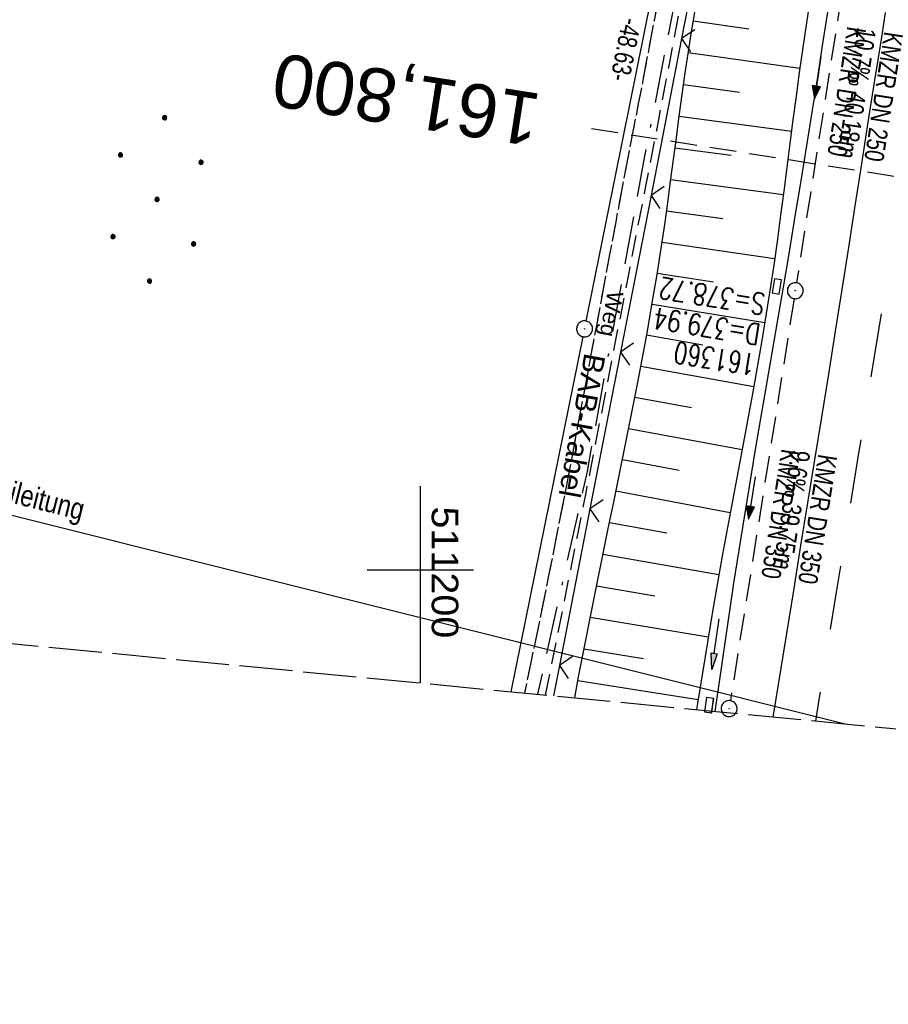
# Model space of a CAD drawing. Extents: x 510932 to 511602, y 463659 to 464636.
# Tile 3 of 81: x 511162 to 511244, y 463659 to 463752. Entities that reach past the tile are written whole.
import ezdxf
from ezdxf.enums import TextEntityAlignment as Align

# ---------------------------------------------------------------- set-up
doc = ezdxf.new("R2010")
doc.units = 0
doc.header["$LTSCALE"] = 10
doc.header["$MEASUREMENT"] = 0
for name, pattern in [('ACAD_ISO16W100', [73, 15, -6.5, 15, -6.5, 15, -7, 1, -7]), ('AUSGEZOGEN', [0]), ('LT00', [0]), ('LT02', [0.4, 0.2, -0.2]), ('LT11', [0.3, 0.2, -0.1]), ('LT14', [0.6, 0.5, -0.1]), ('LT17', [0.15, 0.1, -0.05]), ('STRICHLINIE2', [0.375, 0.25, -0.125])]:
    doc.linetypes.add(name, pattern=pattern)
doc.layers.get('0').update_dxf_attribs({"linetype": 'LT00'})
for name, color, linetype in [('--EK_FBR', 1, 'LT00'), ('--EK_Halt-Pfeil', 4, 'LT00'), ('--EK_Haltung', 7, 'STRICHLINIE2'), ('--EK_Haltung-Text', 140, 'LT00'), ('--EK_Schacht-Text', 5, 'LT00'), ('--EK_ST-93-1', 30, 'LT17'), ('--EL_DFK_AB_L', 21, 'LT00'), ('--EL_DFK_AB_P', 7, 'LT00'), ('--EL_Halt-Pfeil', 4, 'LT00'), ('--EL_Haltung', 182, 'STRICHLINIE2'), ('--EL_Haltung-Text', 182, 'LT00'), ('ABSTAND', 8, 'LT00'), ('BAB-KABEL', 220, 'ACAD_ISO16W100'), ('BAB-KABEL_TEXT', 221, 'Continuous'), ('DFK_AB_L', 21, 'LT00'), ('DFK_AB_P', 7, 'LT00'), ('DFK_NUTZUNG', 250, 'LT00'), ('FELDWEG_TEXT', 1, 'Continuous'), ('PFEIL', 140, 'AUSGEZOGEN'), ('STROM_FREILTG', 80, 'STROMFREILEITUNG'), ('STROM_TEXT', 80, 'Continuous'), ('V104_AFBR_BAB', 250, 'LT00'), ('V104_BOESCH', 250, 'LT00'), ('V104_BOSCHUNG', 250, 'LT00'), ('V104_FELDWEG', 250, 'LT11'), ('V104_GRABEN', 250, 'LT00'), ('V104_KA_PRUF', 182, 'LT00'), ('V104_LG_MARK', 250, 'LT02'), ('V104_RASTER', 250, 'LT00'), ('V104_SINKK', 182, 'LT00'), ('V104_ZAUN', 40, 'LT00'), ('V105_AFBR_BAB', 250, 'LT00'), ('V105_BOESCH', 250, 'LT00'), ('V105_BOSCHUNG', 250, 'LT00'), ('V105_FELDWEG', 250, 'LT11'), ('V105_GRABEN', 250, 'LT00'), ('V105_KA_PRUF', 182, 'LT00'), ('V105_LG_MARK', 250, 'LT02'), ('V105_RASTER', 250, 'LT00'), ('V105_SINKK', 182, 'LT00'), ('V105_ZAUN', 40, 'LT00')]:
    doc.layers.add(name, color=color, linetype=linetype)
doc.layers.add('-BLATT_104-RAND', color=7, linetype='LT14', plot=False)
doc.styles.add('Beschrift', font='ARIAL.TTF')
doc.styles.add('Haltungsbeschriftung', font='ARIAL.TTF', dxfattribs={"width": 0.75})
doc.styles.add('schachtbeschriftung', font='romans.shx', dxfattribs={"width": 0.75, "height": 2})
doc.styles.get("Standard").update_dxf_attribs({"font": 'ARIAL.TTF'})
doc.styles.add('Strom', font='txt-alt.shx')
doc.styles.add('Versorgungsltg', font='ARIAL.TTF', dxfattribs={"width": 0.8, "height": 2})
doc.linetypes.add('STROMFREILEITUNG', pattern='A,12.7,-5.5,["xx",Strom,S=2.5,R=0,X=-2.6,Y=-0.85],-4.35', length=22.55)

# ---------------------------------------------------------------- blocks, each defined once
blk = doc.blocks.new('SYMB0003')
at = {"color": 0, "linetype": 'ByBlock'}
for p, q in [((-0.015712, 0), (0.010166, 0.012015)), ((0, -0.021257), (-0.015712, 0)), ((0.010166, 0.012015), (0, -0.021257))]:
    blk.add_line(p, q, dxfattribs=at)
for points in [[(-0.031395, 0.499013), (-0.093691, 0.491144), (-0.154509, 0.475528), (-0.21289, 0.452414), (-0.267913, 0.422164), (-0.318712, 0.385257), (-0.364484, 0.342274), (-0.404509, 0.293893), (-0.438154, 0.240877), (-0.464888, 0.184062), (-0.484292, 0.124345), (-0.496058, 0.062667), (-0.5, 0)], [(-0.5, 0), (-0.496058, -0.062667), (-0.484292, -0.124345), (-0.464888, -0.184062), (-0.438154, -0.240877), (-0.404509, -0.293893), (-0.364485, -0.342274), (-0.318712, -0.385257), (-0.267914, -0.422164), (-0.21289, -0.452414), (-0.154509, -0.475529), (-0.093691, -0.491144), (-0.031395, -0.499014), (0.031395, -0.499014)], [(0.5, 0), (0.496057, 0.062667), (0.484292, 0.124345), (0.464888, 0.184062), (0.438153, 0.240877), (0.404509, 0.293893), (0.364484, 0.342274), (0.318712, 0.385257), (0.267913, 0.422164), (0.21289, 0.452414), (0.154509, 0.475528), (0.093691, 0.491144), (0.031395, 0.499013), (-0.031395, 0.499013)], [(0.031395, -0.499014), (0.093691, -0.491144), (0.154509, -0.475529), (0.21289, -0.452414), (0.267914, -0.422164), (0.318712, -0.385257), (0.364485, -0.342274), (0.404509, -0.293893), (0.438154, -0.240877), (0.464889, -0.184062), (0.484292, -0.124345), (0.496058, -0.062667), (0.5, 0)]]:
    blk.add_lwpolyline(points, dxfattribs=at)
blk = doc.blocks.new('Ackerland7')
at = {"layer": 'DFK_NUTZUNG', "color": 0, "linetype": 'ByBlock'}
for p, q in [((-4, 3.928), (-4, 3.67)), ((-3.95, 3.628), (-3.95, 3.97)), ((-3.9, 3.99), (-3.9, 3.607)), ((-3.85, 3.601), (-3.85, 3.997)), ((-3.8, 3.99), (-3.8, 3.607)), ((-3.75, 3.628), (-3.75, 3.97)), ((-3.7, 3.928), (-3.7, 3.67)), ((-3.65, 3.798), (-3.65, 3.8)), ((3.7, 3.929), (3.7, 3.671)), ((3.75, 3.629), (3.75, 3.971)), ((3.8, 3.992), (3.8, 3.608)), ((3.85, 3.602), (3.85, 3.998)), ((3.9, 3.992), (3.9, 3.608)), ((3.95, 3.629), (3.95, 3.971)), ((4, 3.929), (4, 3.671)), ((4.05, 3.799), (4.05, 3.801)), ((-7.85, 0.129), (-7.85, -0.129)), ((-7.8, -0.171), (-7.8, 0.171)), ((-7.75, 0.192), (-7.75, -0.192)), ((-7.7, -0.198), (-7.7, 0.198)), ((-7.65, 0.192), (-7.65, -0.192)), ((-7.6, -0.171), (-7.6, 0.171)), ((-7.55, 0.129), (-7.55, -0.129)), ((-7.5, -0.001), (-7.5, 0.001)), ((-0.15, 0.129), (-0.15, -0.129)), ((-0.1, -0.171), (-0.1, 0.171)), ((-0.05, 0.192), (-0.05, -0.192)), ((0, -0.198), (0, 0.198)), ((0.05, 0.192), (0.05, -0.192)), ((0.1, -0.171), (0.1, 0.171)), ((0.15, 0.129), (0.15, -0.129)), ((0.2, -0.001), (0.2, 0.001)), ((7.55, 0.129), (7.55, -0.129)), ((7.6, -0.171), (7.6, 0.171)), ((7.65, 0.192), (7.65, -0.192)), ((7.7, -0.198), (7.7, 0.198)), ((7.75, 0.192), (7.75, -0.192)), ((7.8, -0.171), (7.8, 0.171)), ((7.85, 0.129), (7.85, -0.129)), ((7.9, -0.001), (7.9, 0.001)), ((-4, -3.671), (-4, -3.929)), ((-3.95, -3.971), (-3.95, -3.629)), ((-3.9, -3.608), (-3.9, -3.992)), ((-3.85, -3.998), (-3.85, -3.602)), ((-3.8, -3.608), (-3.8, -3.992)), ((-3.75, -3.971), (-3.75, -3.629)), ((-3.7, -3.671), (-3.7, -3.929)), ((3.7, -3.671), (3.7, -3.929)), ((3.75, -3.971), (3.75, -3.629)), ((3.8, -3.608), (3.8, -3.992)), ((3.85, -3.998), (3.85, -3.602)), ((3.9, -3.608), (3.9, -3.992)), ((3.95, -3.971), (3.95, -3.629)), ((4, -3.671), (4, -3.929)), ((-3.65, -3.801), (-3.65, -3.799)), ((4.05, -3.801), (4.05, -3.799))]:
    blk.add_line(p, q, dxfattribs=at)
for points in [[(-3.65, 3.799), (-3.67, 3.886), (-3.725, 3.955), (-3.805, 3.994), (-3.894, 3.994), (-3.975, 3.955), (-4.03, 3.886), (-4.05, 3.799), (-4.03, 3.712), (-3.975, 3.642), (-3.894, 3.604), (-3.805, 3.604), (-3.725, 3.642), (-3.67, 3.712), (-3.65, 3.799)], [(4.05, 3.8), (4.03, 3.887), (3.975, 3.956), (3.894, 3.995), (3.805, 3.995), (3.725, 3.956), (3.67, 3.887), (3.65, 3.8), (3.67, 3.713), (3.725, 3.644), (3.805, 3.605), (3.894, 3.605), (3.975, 3.644), (4.03, 3.713), (4.05, 3.8)], [(-7.5, 0), (-7.52, 0.087), (-7.575, 0.156), (-7.655, 0.195), (-7.744, 0.195), (-7.825, 0.156), (-7.88, 0.087), (-7.9, 0)], [(0.2, 0), (0.18, 0.087), (0.125, 0.156), (0.045, 0.195), (-0.044, 0.195), (-0.125, 0.156), (-0.18, 0.087), (-0.2, 0)], [(-0.2, 0), (-0.18, -0.087), (-0.125, -0.156), (-0.044, -0.195), (0.045, -0.195), (0.125, -0.156), (0.18, -0.087), (0.2, 0)], [(7.9, 0), (7.88, 0.087), (7.825, 0.156), (7.744, 0.195), (7.655, 0.195), (7.575, 0.156), (7.52, 0.087), (7.5, 0)], [(7.5, 0), (7.52, -0.087), (7.575, -0.156), (7.655, -0.195), (7.744, -0.195), (7.825, -0.156), (7.88, -0.087), (7.9, 0)], [(-7.9, 0), (-7.88, -0.087), (-7.825, -0.156), (-7.744, -0.195), (-7.655, -0.195), (-7.575, -0.156), (-7.52, -0.087), (-7.5, 0)], [(-3.65, -3.8), (-3.67, -3.713), (-3.725, -3.644), (-3.805, -3.605), (-3.894, -3.605), (-3.975, -3.644), (-4.03, -3.713), (-4.05, -3.8), (-4.03, -3.887), (-3.975, -3.956), (-3.894, -3.995), (-3.805, -3.995), (-3.725, -3.956), (-3.67, -3.887), (-3.65, -3.8)], [(4.05, -3.8), (4.03, -3.713), (3.975, -3.644), (3.894, -3.605), (3.805, -3.605), (3.725, -3.644), (3.67, -3.713), (3.65, -3.8), (3.67, -3.887), (3.725, -3.956), (3.805, -3.995), (3.894, -3.995), (3.975, -3.956), (4.03, -3.887), (4.05, -3.8)]]:
    blk.add_lwpolyline(points, dxfattribs=at)
blk = doc.blocks.new('Pfreil3')
at = {"layer": 'PFEIL'}
blk.add_hatch(color=256, dxfattribs=at).paths.add_polyline_path([(-1.549, 0.273), (-1.549, -0.273), (0, 0)])
for p, q in [((-1.549, 0), (-4.831, 0)), ((-1.549, -0.273), (-1.549, 0.273)), ((-1.549, 0.273), (0, 0)), ((0, 0), (-1.549, -0.273))]:
    blk.add_line(p, q, dxfattribs=at)
blk = doc.blocks.new('SYMB0024')
at = {"color": 0, "linetype": 'ByBlock'}
for p, q in [((-0.5, 0.5), (0, 0)), ((0, 0), (0.5, 0.5))]:
    blk.add_line(p, q, dxfattribs=at)
blk = doc.blocks.new('SYMB0652')
at = {"color": 0, "linetype": 'ByBlock'}
blk.add_lwpolyline([(-0.15, -0.075), (0.15, -0.075), (0.15, 0.075), (-0.15, 0.075), (-0.15, -0.075)], dxfattribs=at)
blk = doc.blocks.new('SYMB0070')
at = {"color": 0, "linetype": 'ByBlock'}
for p, q in [((-0.5, 0), (0.2, 0)), ((0.5, 0), (0.2, 0.1)), ((0.2, 0.1), (0.2, 0)), ((0.468, 0), (0.21, 0.086)), ((0.21, 0.086), (0.21, -0.086)), ((0.21, -0.086), (0.468, 0)), ((0.22, -0.072), (0.437, 0)), ((0.23, -0.058), (0.405, 0)), ((0.24, -0.045), (0.374, 0)), ((0.342, 0), (0.25, 0.031)), ((0.25, 0.031), (0.25, -0.031)), ((0.25, -0.031), (0.342, 0)), ((0.26, -0.017), (0.31, 0)), ((0.27, -0.003), (0.279, 0))]:
    blk.add_line(p, q, dxfattribs=at)
for points in [[(0.2, 0), (0.2, -0.1), (0.5, 0)], [(0.437, 0), (0.22, 0.072), (0.22, -0.072)], [(0.405, 0), (0.23, 0.058), (0.23, -0.058)], [(0.374, 0), (0.24, 0.045), (0.24, -0.045)], [(0.31, 0), (0.26, 0.017), (0.26, -0.017)], [(0.279, 0), (0.27, 0.003), (0.27, -0.003)]]:
    blk.add_lwpolyline(points, dxfattribs=at)

msp = doc.modelspace()

# ---------------------------------------------------------------- linework, layer by layer
at = {"layer": '--EK_FBR'}
for points in [[(511233.158, 463686.169), (511233.183, 463686.326), (511234.151, 463692.28), (511235.12, 463698.234), (511235.777, 463702.262), (511236.434, 463706.291), (511237.09, 463710.319), (511237.742, 463714.348), (511238.39, 463718.378), (511239.032, 463722.409), (511239.651, 463726.338), (511240.266, 463730.269), (511240.878, 463734.199), (511241.491, 463738.13), (511242.105, 463742.06), (511242.725, 463745.989), (511243.061, 463748.108), (511243.395, 463750.228), (511243.723, 463752.348)], [(511233.158, 463686.169), (511233.183, 463686.327), (511234.151, 463692.28), (511235.12, 463698.234), (511235.777, 463702.262), (511236.434, 463706.291), (511237.09, 463710.319), (511237.742, 463714.348), (511238.39, 463718.378), (511239.032, 463722.409), (511239.651, 463726.338), (511240.266, 463730.269), (511240.878, 463734.199), (511241.491, 463738.13), (511242.105, 463742.06), (511242.725, 463745.989), (511243.061, 463748.108), (511243.395, 463750.228), (511243.723, 463752.348)]]:
    msp.add_lwpolyline(points, dxfattribs=at)
at = {"layer": '--EK_Haltung'}
for p, q in [((511241.314, 463765.171), (511235.359, 463726.956)), ((511235.127, 463725.474), (511229.143, 463687.696))]:
    msp.add_line(p, q, dxfattribs=at)
at = {"layer": '--EK_ST-93-1', "ltscale": 2.5}
msp.add_line((511255.613, 463735.199), (511216.092, 463741.426), dxfattribs=at)
at = {"layer": '--EL_DFK_AB_L'}
for p, q in [((511215.589, 463723.365), (511224.932, 463769.565)), ((511208.55, 463688.538), (511215.292, 463721.895))]:
    msp.add_line(p, q, dxfattribs=at)
at = {"layer": '--EL_Haltung'}
for p, q in [((511241.314, 463765.171), (511235.359, 463726.956)), ((511235.127, 463725.474), (511229.143, 463687.696))]:
    msp.add_line(p, q, dxfattribs=at)
at = {"layer": '-BLATT_104-RAND'}
msp.add_lwpolyline([(511020.85, 464635.894), (510932.18, 463715.154), (511513.49, 463659.172), (511602.161, 464579.912), (511020.85, 464635.894)], dxfattribs=at)
at = {"layer": 'BAB-KABEL', "ltscale": 0.03, "flags": 128}
msp.add_lwpolyline([(511317.465, 464607.329), (511317.473, 464606.228), (511316.723, 464592.274), (511316.629, 464590.682), (511316.534, 464580.247), (511316.816, 464565.638), (511316.264, 464552.985), (511315.796, 464537.2), (511315.445, 464531.469), (511315.327, 464529.598), (511314.626, 464523.401), (511311.802, 464485.481), (511308.492, 464450.379), (511305.835, 464420.717), (511305.165, 464407.759), (511306.652, 464404.454), (511304.998, 464384.959), (511303.841, 464369.925), (511300.645, 464352.334), (511298.282, 464339.432), (511296.682, 464319.532), (511291.988, 464294.764), (511287.949, 464273.112), (511283.781, 464252.255), (511281.435, 464241.806), (511280.264, 464232.828), (511294.327, 464230.457), (511294.717, 464228.766), (511293.726, 464222.49), (511287.744, 464190.703), (511285.096, 464177.547), (511281.462, 464159.476), (511275.729, 464140.751), (511269.413, 464120.985), (511266.044, 464112.943), (511255.375, 464088.861), (511267.408, 464079.396), (511265.737, 464047.875), (511262.919, 464020.572), (511259.715, 463994.299), (511255.362, 463960.849), (511252.282, 463940.059), (511247.673, 463921.512), (511241.775, 463907.503), (511231.564, 463882.874), (511247.706, 463873.301), (511242.799, 463840.155), (511239.518, 463814.195), (511229.003, 463807.426), (511220.359, 463795.988), (511228.062, 463774.69), (511221.047, 463738.687), (511215.668, 463709.215), (511211.017, 463688.301)], dxfattribs=at)
at = {"layer": 'DFK_AB_L'}
for p, q in [((511215.589, 463723.365), (511224.932, 463769.565)), ((511208.55, 463688.538), (511215.292, 463721.895))]:
    msp.add_line(p, q, dxfattribs=at)
at = {"layer": 'STROM_FREILTG', "ltscale": 0.05, "flags": 128}
msp.add_lwpolyline([(510936.721, 463762.307), (510973.51, 463753.876), (511141.818, 463710.061), (511240.052, 463685.505)], dxfattribs=at)
at = {"layer": 'V104_AFBR_BAB', "color": 2}
msp.add_lwpolyline([(511233.158, 463686.169), (511233.183, 463686.326), (511234.151, 463692.28), (511235.12, 463698.234), (511235.777, 463702.262), (511236.434, 463706.291), (511237.09, 463710.319), (511237.742, 463714.348), (511238.39, 463718.378), (511239.032, 463722.409), (511239.651, 463726.338), (511240.266, 463730.269), (511240.878, 463734.199), (511241.491, 463738.13), (511242.105, 463742.06), (511242.725, 463745.989), (511243.061, 463748.108), (511243.395, 463750.228), (511243.723, 463752.348)], dxfattribs=at)
at = {"layer": 'V104_BOESCH'}
msp.add_lwpolyline([(511214.509, 463687.965), (511214.879, 463689.925), (511215.457, 463692.929), (511216.047, 463695.932), (511216.578, 463698.58), (511217.117, 463701.227), (511217.661, 463703.872), (511218.207, 463706.518), (511218.751, 463709.164), (511219.291, 463711.81), (511219.822, 463714.458), (511220.343, 463717.108), (511220.849, 463719.761), (511221.338, 463722.417), (511221.807, 463725.076), (511222.251, 463727.74), (511222.669, 463730.408), (511222.967, 463732.438), (511223.252, 463734.47), (511223.527, 463736.504), (511223.797, 463738.539), (511224.065, 463740.573), (511224.336, 463742.607), (511224.613, 463744.64), (511224.899, 463746.67), (511225.2, 463748.698), (511225.519, 463750.721), (511225.86, 463752.74)], dxfattribs=at)
at = {"layer": 'V104_BOSCHUNG'}
for p, q in [((511230.873, 463750.789), (511225.656, 463751.551)), ((511235.671, 463747.094), (511225.178, 463748.551)), ((511230.006, 463744.852), (511224.741, 463745.557)), ((511234.883, 463741.185), (511224.331, 463742.573)), ((511229.219, 463738.904), (511223.937, 463739.599)), ((511234.114, 463735.221), (511223.545, 463736.637)), ((511228.43, 463732.956), (511223.144, 463733.69)), ((511233.297, 463729.213), (511222.721, 463730.758)), ((511227.559, 463727.02), (511222.268, 463727.844)), ((511232.368, 463723.184), (511221.782, 463724.935)), ((511226.563, 463721.103), (511221.268, 463722.03)), ((511231.331, 463717.197), (511220.726, 463719.106)), ((511225.475, 463715.203), (511220.163, 463716.184)), ((511230.236, 463711.259), (511219.582, 463713.254)), ((511224.334, 463709.312), (511218.989, 463710.326)), ((511229.13, 463705.362), (511218.384, 463707.374)), ((511223.181, 463703.424), (511217.773, 463704.411)), ((511228.064, 463699.522), (511217.16, 463701.434)), ((511222.055, 463697.53), (511216.555, 463698.469)), ((511227.061, 463693.658), (511215.961, 463695.501)), ((511220.981, 463691.627), (511215.38, 463692.531)), ((511226.115, 463687.785), (511214.809, 463689.558))]:
    msp.add_line(p, q, dxfattribs=at)
at = {"layer": 'V104_FELDWEG', "flags": 128}
for points in [[(511211.768, 463688.229), (511212.317, 463690.924), (511213.549, 463697.037), (511214.771, 463703.155), (511215.578, 463707.228), (511216.38, 463711.303), (511217.179, 463715.377), (511217.975, 463719.451), (511218.768, 463723.523), (511219.559, 463727.591), (511220.349, 463731.654), (511221.138, 463735.712), (511221.695, 463738.575), (511222.25, 463741.436), (511222.803, 463744.299), (511223.352, 463747.163), (511223.895, 463750.032), (511224.432, 463752.908), (511224.961, 463755.793), (511225.481, 463758.689), (511225.991, 463761.597), (511226.489, 463764.52), (511226.735, 463766.003), (511226.972, 463767.49), (511227.194, 463768.978), (511227.397, 463770.467), (511227.573, 463771.955), (511227.719, 463773.442), (511227.827, 463774.925), (511227.894, 463776.404), (511227.912, 463777.878), (511227.877, 463779.344), (511227.782, 463780.803), (511227.623, 463782.253), (511227.396, 463783.688), (511227.105, 463785.114), (511226.755, 463786.531), (511226.354, 463787.94), (511225.905, 463789.343), (511225.416, 463790.739), (511224.892, 463792.13), (511224.338, 463793.517), (511223.761, 463794.9), (511223.167, 463796.281), (511222.561, 463797.66), (511221.95, 463799.038)], [(511219.83, 463797.308), (511220.433, 463795.944), (511221.029, 463794.578), (511221.612, 463793.211), (511222.177, 463791.84), (511222.715, 463790.465), (511223.222, 463789.085), (511223.691, 463787.698), (511224.115, 463786.305), (511224.488, 463784.903), (511224.804, 463783.492), (511225.056, 463782.07), (511225.237, 463780.669), (511225.356, 463779.258), (511225.418, 463777.84), (511225.428, 463776.414), (511225.392, 463774.982), (511225.315, 463773.545), (511225.201, 463772.106), (511225.055, 463770.664), (511224.884, 463769.222), (511224.692, 463767.78), (511224.484, 463766.34), (511224.265, 463764.903), (511223.841, 463762.245), (511223.401, 463759.599), (511222.945, 463756.966), (511222.476, 463754.343), (511221.996, 463751.728), (511221.508, 463749.119), (511221.013, 463746.515), (511220.514, 463743.914), (511220.013, 463741.315), (511219.512, 463738.715), (511219.014, 463736.113), (511218.399, 463732.868), (511217.789, 463729.618), (511217.182, 463726.363), (511216.578, 463723.106), (511215.973, 463719.847), (511215.365, 463716.586), (511214.754, 463713.325), (511214.137, 463710.065), (511213.512, 463706.806), (511212.877, 463703.549), (511212.064, 463699.462), (511211.236, 463695.379), (511210.393, 463691.3), (511209.789, 463688.419)]]:
    msp.add_lwpolyline(points, dxfattribs=at)
at = {"layer": 'V104_GRABEN'}
for points in [[(511227.713, 463686.693), (511227.957, 463688.393), (511228.329, 463690.98), (511228.704, 463693.567), (511229.084, 463696.152), (511229.474, 463698.736), (511229.957, 463701.832), (511230.454, 463704.925), (511230.964, 463708.016), (511231.483, 463711.106), (511232.009, 463714.195), (511232.539, 463717.284), (511233.071, 463720.374), (511233.601, 463723.466), (511234.128, 463726.56), (511234.686, 463729.882), (511235.237, 463733.205), (511235.781, 463736.528), (511236.319, 463739.848), (511236.85, 463743.164), (511237.376, 463746.473), (511237.781, 463749.04), (511238.182, 463751.604), (511238.579, 463754.169)], [(511236.643, 463753.724), (511236.291, 463751.395), (511235.95, 463749.063), (511235.62, 463746.727), (511235.318, 463744.5), (511235.024, 463742.268), (511234.735, 463740.033), (511234.447, 463737.794), (511234.158, 463735.553), (511233.863, 463733.312), (511233.559, 463731.072), (511233.243, 463728.833), (511232.911, 463726.597), (511232.514, 463724.072), (511232.095, 463721.552), (511231.659, 463719.035), (511231.209, 463716.521), (511230.748, 463714.01), (511230.281, 463711.5), (511229.81, 463708.992), (511229.339, 463706.483), (511228.872, 463703.974), (511228.412, 463701.463), (511227.963, 463698.951), (511227.466, 463696.075), (511226.984, 463693.195), (511226.517, 463690.313), (511226.059, 463687.43), (511225.971, 463686.861)]]:
    msp.add_lwpolyline(points, dxfattribs=at)
at = {"layer": 'V104_LG_MARK', "ltscale": 3, "flags": 128}
msp.add_lwpolyline([(511243.31, 463724.036), (511242.25, 463717.498), (511241.191, 463710.959), (511240.133, 463704.421), (511239.078, 463697.882), (511238.284, 463692.946), (511237.49, 463688.01), (511237.132, 463685.786)], dxfattribs=at)
at = {"layer": 'V104_RASTER'}
for p, q in [((511200, 463707.862), (511200, 463689.362)), ((511195.001, 463699.999), (511205.001, 463699.999))]:
    msp.add_line(p, q, dxfattribs=at)
at = {"layer": 'V104_ZAUN'}
for p, q in [((511224.557, 463749.898), (511221.687, 463735.176)), ((511221.687, 463735.176), (511218.817, 463720.453)), ((511218.817, 463720.453), (511215.947, 463705.73)), ((511215.947, 463705.73), (511213.076, 463691.007)), ((511213.076, 463691.007), (511212.521, 463688.156))]:
    msp.add_line(p, q, dxfattribs=at)
msp.add_lwpolyline([(511227.24, 463764.656), (511225.15, 463752.939), (511224.557, 463749.898)], dxfattribs=at)
at = {"layer": 'V105_AFBR_BAB', "color": 2}
msp.add_lwpolyline([(511233.158, 463686.169), (511233.183, 463686.327), (511234.151, 463692.28), (511235.12, 463698.234), (511235.777, 463702.262), (511236.434, 463706.291), (511237.09, 463710.319), (511237.742, 463714.348), (511238.39, 463718.378), (511239.032, 463722.409), (511239.651, 463726.338), (511240.266, 463730.269), (511240.878, 463734.199), (511241.491, 463738.13), (511242.105, 463742.06), (511242.725, 463745.989), (511243.061, 463748.108), (511243.395, 463750.228), (511243.723, 463752.348)], dxfattribs=at)
at = {"layer": 'V105_BOESCH'}
msp.add_lwpolyline([(511214.509, 463687.965), (511214.879, 463689.925), (511215.457, 463692.929), (511216.047, 463695.932), (511216.578, 463698.58), (511217.117, 463701.227), (511217.661, 463703.872), (511218.207, 463706.518), (511218.751, 463709.164), (511219.291, 463711.81), (511219.822, 463714.458), (511220.343, 463717.108), (511220.849, 463719.761), (511221.338, 463722.417), (511221.807, 463725.076), (511222.251, 463727.74), (511222.669, 463730.408), (511222.967, 463732.438), (511223.252, 463734.47), (511223.528, 463736.504), (511223.797, 463738.539), (511224.065, 463740.573), (511224.336, 463742.607), (511224.613, 463744.64), (511224.899, 463746.67), (511225.2, 463748.698), (511225.519, 463750.721), (511225.86, 463752.74)], dxfattribs=at)
at = {"layer": 'V105_BOSCHUNG'}
for p, q in [((511230.873, 463750.789), (511225.656, 463751.551)), ((511235.671, 463747.094), (511225.178, 463748.551)), ((511230.006, 463744.852), (511224.741, 463745.557)), ((511234.883, 463741.185), (511224.331, 463742.573)), ((511229.219, 463738.904), (511223.937, 463739.599)), ((511234.114, 463735.221), (511223.545, 463736.637)), ((511228.43, 463732.956), (511223.144, 463733.69)), ((511233.297, 463729.213), (511222.721, 463730.758)), ((511227.559, 463727.02), (511222.268, 463727.844)), ((511232.368, 463723.184), (511221.782, 463724.935)), ((511226.563, 463721.103), (511221.268, 463722.03)), ((511231.331, 463717.197), (511220.726, 463719.106)), ((511225.475, 463715.203), (511220.163, 463716.184)), ((511230.236, 463711.259), (511219.582, 463713.254)), ((511224.334, 463709.312), (511218.989, 463710.326)), ((511229.13, 463705.362), (511218.384, 463707.374)), ((511223.181, 463703.424), (511217.773, 463704.411)), ((511228.064, 463699.522), (511217.16, 463701.434)), ((511222.055, 463697.53), (511216.556, 463698.469)), ((511227.061, 463693.658), (511215.961, 463695.501)), ((511220.981, 463691.627), (511215.38, 463692.531)), ((511226.115, 463687.785), (511214.81, 463689.558))]:
    msp.add_line(p, q, dxfattribs=at)
at = {"layer": 'V105_FELDWEG', "flags": 128}
for points in [[(511223.033, 463789.599), (511223.222, 463789.085), (511223.691, 463787.698), (511224.115, 463786.305), (511224.488, 463784.903), (511224.804, 463783.492), (511225.056, 463782.07), (511225.237, 463780.669), (511225.356, 463779.259), (511225.418, 463777.84), (511225.428, 463776.414), (511225.392, 463774.982), (511225.315, 463773.545), (511225.201, 463772.106), (511225.056, 463770.664), (511224.884, 463769.222), (511224.692, 463767.78), (511224.484, 463766.34), (511224.265, 463764.903), (511223.841, 463762.245), (511223.401, 463759.6), (511222.945, 463756.966), (511222.476, 463754.343), (511221.996, 463751.728), (511221.508, 463749.119), (511221.013, 463746.515), (511220.514, 463743.914), (511220.013, 463741.315), (511219.512, 463738.715), (511219.014, 463736.113), (511218.399, 463732.868), (511217.789, 463729.618), (511217.182, 463726.363), (511216.578, 463723.106), (511215.973, 463719.847), (511215.365, 463716.586), (511214.754, 463713.325), (511214.137, 463710.065), (511213.512, 463706.806), (511212.877, 463703.549), (511212.064, 463699.462), (511211.236, 463695.379), (511210.393, 463691.3), (511209.789, 463688.419)], [(511211.768, 463688.229), (511212.317, 463690.924), (511213.549, 463697.037), (511214.771, 463703.155), (511215.578, 463707.228), (511216.38, 463711.303), (511217.179, 463715.377), (511217.975, 463719.451), (511218.768, 463723.523), (511219.559, 463727.591), (511220.349, 463731.654), (511221.138, 463735.712), (511221.695, 463738.575), (511222.25, 463741.436), (511222.803, 463744.299), (511223.352, 463747.163), (511223.895, 463750.033), (511224.432, 463752.908), (511224.961, 463755.793), (511225.481, 463758.689), (511225.991, 463761.597), (511226.489, 463764.52), (511226.735, 463766.003), (511226.972, 463767.49), (511227.194, 463768.978), (511227.397, 463770.467), (511227.573, 463771.955), (511227.719, 463773.442), (511227.828, 463774.925), (511227.894, 463776.404), (511227.912, 463777.878), (511227.877, 463779.344), (511227.782, 463780.803), (511227.623, 463782.253), (511227.396, 463783.688), (511227.105, 463785.114), (511226.755, 463786.531), (511226.354, 463787.94), (511226.032, 463788.946)]]:
    msp.add_lwpolyline(points, dxfattribs=at)
at = {"layer": 'V105_GRABEN'}
for points in [[(511227.713, 463686.693), (511227.957, 463688.393), (511228.329, 463690.98), (511228.704, 463693.567), (511229.084, 463696.152), (511229.474, 463698.736), (511229.957, 463701.832), (511230.454, 463704.925), (511230.964, 463708.016), (511231.483, 463711.106), (511232.009, 463714.195), (511232.539, 463717.284), (511233.071, 463720.374), (511233.601, 463723.466), (511234.128, 463726.56), (511234.686, 463729.882), (511235.237, 463733.205), (511235.781, 463736.528), (511236.319, 463739.848), (511236.85, 463743.164), (511237.376, 463746.473), (511237.781, 463749.04), (511238.182, 463751.604), (511238.579, 463754.169)], [(511236.643, 463753.724), (511236.291, 463751.395), (511235.95, 463749.063), (511235.62, 463746.727), (511235.318, 463744.5), (511235.024, 463742.269), (511234.735, 463740.033), (511234.447, 463737.794), (511234.158, 463735.553), (511233.863, 463733.312), (511233.559, 463731.072), (511233.243, 463728.833), (511232.911, 463726.597), (511232.514, 463724.072), (511232.095, 463721.552), (511231.659, 463719.035), (511231.209, 463716.521), (511230.748, 463714.01), (511230.281, 463711.5), (511229.81, 463708.992), (511229.339, 463706.483), (511228.872, 463703.974), (511228.412, 463701.463), (511227.963, 463698.951), (511227.466, 463696.075), (511226.985, 463693.195), (511226.517, 463690.313), (511226.059, 463687.43), (511225.971, 463686.861)]]:
    msp.add_lwpolyline(points, dxfattribs=at)
at = {"layer": 'V105_LG_MARK', "ltscale": 3, "flags": 128}
msp.add_lwpolyline([(511243.31, 463724.036), (511242.25, 463717.498), (511241.191, 463710.96), (511240.133, 463704.421), (511239.078, 463697.882), (511238.284, 463692.946), (511237.49, 463688.01), (511237.132, 463685.786)], dxfattribs=at)
at = {"layer": 'V105_RASTER'}
for p, q in [((511200, 463705), (511200, 463695)), ((511195.001, 463700), (511205.001, 463700))]:
    msp.add_line(p, q, dxfattribs=at)
at = {"layer": 'V105_ZAUN'}
for p, q in [((511224.557, 463749.898), (511221.687, 463735.176)), ((511221.687, 463735.176), (511218.817, 463720.453)), ((511218.817, 463720.453), (511215.947, 463705.73)), ((511215.947, 463705.73), (511213.076, 463691.007)), ((511213.076, 463691.007), (511212.521, 463688.156))]:
    msp.add_line(p, q, dxfattribs=at)
msp.add_lwpolyline([(511227.24, 463764.656), (511225.15, 463752.939), (511224.557, 463749.898)], dxfattribs=at)

# ---------------------------------------------------------------- block references
at = {"layer": '--EK_Halt-Pfeil', "yscale": 4, "zscale": 4}
for p, xscale, rotation in [((511237.348, 463746.217), 4.000000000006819, 261.1428499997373), ((511231.147, 463706.741), 4.000000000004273, 260.9994399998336)]:
    msp.add_blockref('SYMB0070', p, dxfattribs=dict(at, xscale=xscale, rotation=rotation))
at = {"layer": '--EL_DFK_AB_P', "xscale": 1.500000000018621, "yscale": 1.5, "zscale": 1.5, "rotation": 264.7377099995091}
msp.add_blockref('SYMB0003', (511215.44, 463722.63), dxfattribs=at)
at = {"layer": '--EL_Halt-Pfeil', "yscale": 4, "zscale": 4}
for p, xscale, rotation in [((511237.348, 463746.217), 4.000000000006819, 261.1428499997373), ((511231.147, 463706.741), 4.000000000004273, 260.9994399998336)]:
    msp.add_blockref('SYMB0070', p, dxfattribs=dict(at, xscale=xscale, rotation=rotation))
at = {"layer": 'DFK_AB_P', "xscale": 1.500000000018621, "yscale": 1.5, "zscale": 1.5, "rotation": 264.7377099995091}
msp.add_blockref('SYMB0003', (511215.44, 463722.63), dxfattribs=at)
at = {"layer": 'DFK_NUTZUNG', "rotation": 264.7376999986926}
msp.add_blockref('Ackerland7', (511175.265, 463734.792), dxfattribs=at)
at = {"layer": 'PFEIL', "rotation": 261.5961893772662}
msp.add_blockref('Pfreil3', (511227.394, 463690.619), dxfattribs=at)
at = {"layer": 'V104_KA_PRUF', "xscale": 1.499999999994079, "yscale": 1.5, "zscale": 1.5, "rotation": 264.4991999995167}
for p in [(511235.244, 463726.215), (511229.026, 463686.955)]:
    msp.add_blockref('SYMB0003', p, dxfattribs=at)
at = {"layer": 'V104_SINKK', "yscale": 4.5, "zscale": 4.5}
for p, xscale, rotation in [((511233.504, 463726.617), 4.499999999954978, 260.8246724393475), ((511227.143, 463687.281), 4.499999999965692, 81.81251394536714)]:
    msp.add_blockref('SYMB0652', p, dxfattribs=dict(at, xscale=xscale, rotation=rotation))
at = {"layer": 'V104_ZAUN', "xscale": 2.099999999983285, "yscale": 2.099999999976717, "zscale": 2.1, "rotation": 258.9688600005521}
for p in [(511224.557, 463749.898), (511221.687, 463735.176), (511218.817, 463720.453), (511215.947, 463705.73), (511213.076, 463691.007)]:
    msp.add_blockref('SYMB0024', p, dxfattribs=at)
at = {"layer": 'V105_KA_PRUF', "xscale": 1.499999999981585, "yscale": 1.5, "zscale": 1.5, "rotation": 257.7114000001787}
for p in [(511235.244, 463726.215), (511229.026, 463686.955)]:
    msp.add_blockref('SYMB0003', p, dxfattribs=at)
at = {"layer": 'V105_SINKK', "yscale": 4.5, "zscale": 4.5}
for p, xscale, rotation in [((511233.504, 463726.617), 4.499999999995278, 261.3476554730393), ((511227.143, 463687.281), 4.500000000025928, 262.3281562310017)]:
    msp.add_blockref('SYMB0652', p, dxfattribs=dict(at, xscale=xscale, rotation=rotation))
at = {"layer": 'V105_ZAUN', "xscale": 2.100000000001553, "yscale": 2.099999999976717, "zscale": 2.1, "rotation": 258.9669500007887}
for p in [(511224.557, 463749.898), (511221.687, 463735.176), (511218.817, 463720.453), (511215.947, 463705.73), (511213.076, 463691.007)]:
    msp.add_blockref('SYMB0024', p, dxfattribs=at)

# ---------------------------------------------------------------- texts
at = {"layer": '--EK_Haltung-Text', "style": 'Haltungsbeschriftung', "width": 0.75}
for s, rotation, p in [('10.7‰ 40.18m', -98.85715, (511241.075, 463751.018)), ('KMZR DN 250', -98.85715, (511243.605, 463750.624)), ('9.6‰ 39.75m', -99.00057, (511234.89, 463711.331)), ('KMZR DN 350', -99.00057, (511237.418, 463710.93))]:
    msp.add_text(s, height=1.8, rotation=rotation, dxfattribs=at).set_placement(p)
at = {"layer": '--EK_Schacht-Text', "style": 'schachtbeschriftung', "width": 0.75}
for s, p in [('S=378.72', (511232.528, 463725.913)), ('D=379.94', (511232.078, 463723.068)), ('161360', (511231.627, 463720.224))]:
    msp.add_text(s, height=2, rotation=-189.00056, dxfattribs=at).set_placement(p)
at = {"layer": '--EK_ST-93-1', "style": 'Beschrift'}
msp.add_text('161,800', height=5, rotation=-188.91563, dxfattribs=at).set_placement((511211.152, 463742.2), align=Align.MIDDLE_LEFT)
at = {"layer": '--EL_Haltung-Text', "style": 'Haltungsbeschriftung', "width": 0.75}
for s, rotation, p in [('KMZR DN 250', -98.85715, (511240.137, 463751.108)), ('KMZR DN 350', -99.00057, (511233.951, 463711.421))]:
    msp.add_text(s, height=1.8, rotation=rotation, dxfattribs=at).set_placement(p)
at = {"layer": 'ABSTAND', "width": 0.75}
msp.add_text(' -48.63-', height=1.8, rotation=-101.43257, dxfattribs=at).set_placement((511219.133, 463752.462))
at = {"layer": 'BAB-KABEL_TEXT', "insert": (511214.189, 463713.728), "char_height": 2, "attachment_point": 8, "rotation": 259.657, "style": 'Beschrift'}
msp.add_mtext('BAB-Kabel', dxfattribs=at)
at = {"layer": 'FELDWEG_TEXT', "insert": (511217.182, 463726.363), "char_height": 1.5, "attachment_point": 7, "rotation": 259.47136, "style": 'Beschrift'}
msp.add_mtext('Weg', dxfattribs=at)
at = {"layer": 'STROM_TEXT', "insert": (511158.381, 463707.813), "char_height": 2, "attachment_point": 5, "rotation": 345.8801, "line_spacing_factor": 1.1, "style": 'Versorgungsltg'}
msp.add_mtext('E.ON MS Freileitung', dxfattribs=at)
at = {"layer": 'V104_RASTER', "width": 1.063}
msp.add_text(' 511200', height=2.5, rotation=-89.99863, dxfattribs=at).set_placement((511201.073, 463706.978))

doc.saveas('drawing.dxf')
